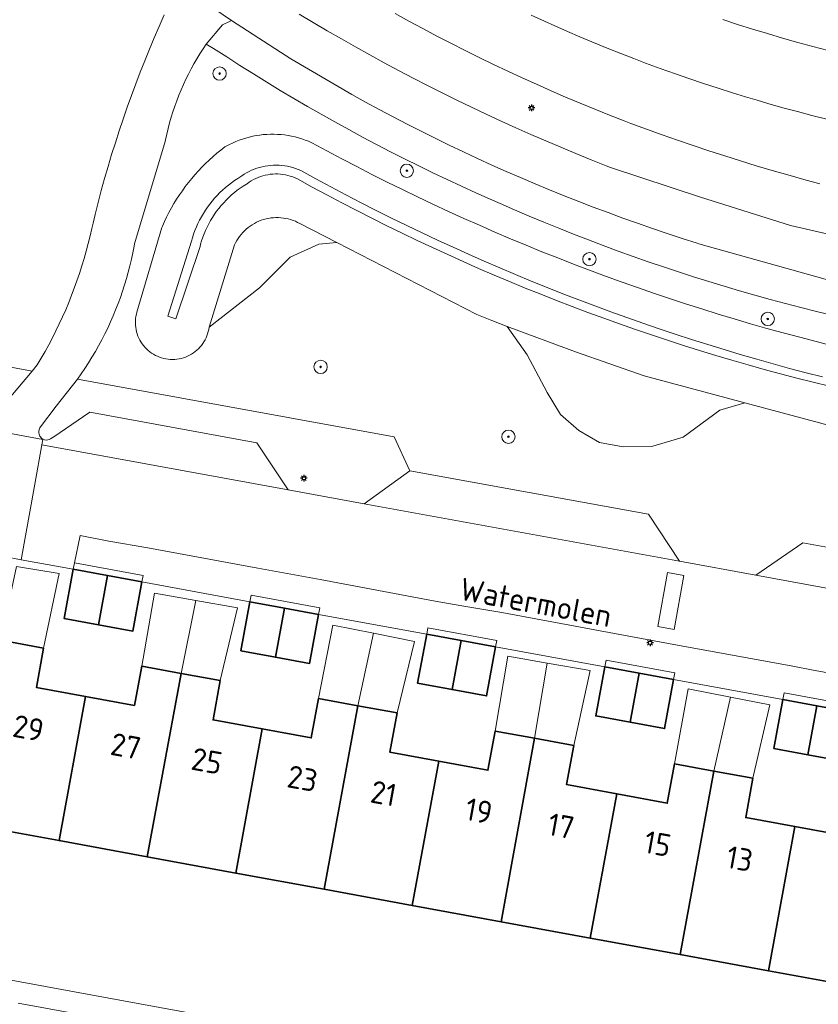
# Model space of a CAD drawing. Header units: metres. Extents: x 152610 to 160096, y 456114 to 462495.
# Tile 222 of 256: x 157280 to 157328, y 459787 to 459846. Entities that reach past the tile are written whole.
import ezdxf
from ezdxf.enums import TextEntityAlignment as Align

# ---------------------------------------------------------------- set-up
doc = ezdxf.new("R2010")
doc.units = ezdxf.units.M
doc.header["$LTSCALE"] = 0.5
doc.layers.get('0').update_dxf_attribs({"linetype": 'CONTINUOUS'})
for name, color, linetype, lineweight in [('B-PV-GR-BEPLANTING_CULTUUR_BOSPLANTSOEN-GV', 251, 'CONTINUOUS', 18), ('B-PV-GR-BOOM-S', 251, 'CONTINUOUS', 25), ('B-PV-GW-TALUD_KRUIN-G', 251, 'CONTINUOUS', 18), ('B-PV-IE-MEUBILAIR-S', 251, 'CONTINUOUS', 25), ('B-PV-OG-BEBOUWING-GV', 6, 'CONTINUOUS', 35), ('B-PV-OG-BEBOUWING-T18', 1, 'CONTINUOUS', 18), ('B-PV-OG-BEBOUWING_OVERBOUWING-GV', 251, 'CONTINUOUS', 18), ('B-PV-OG-TERREIN_BEGROEID-GV', 251, 'CONTINUOUS', 18), ('B-PV-OG-TOPOGRAFIE-T18', 1, 'CONTINUOUS', 18), ('B-PV-VH-GESLOTENVERHARDING_ASFALT-GV', 251, 'CONTINUOUS', 18), ('B-PV-VH-OPENVERHARDING_BETONSTRAATSTEEN-GV', 251, 'CONTINUOUS', 18), ('B-PV-VH-OPENVERHARDING_TEGEL-GV', 251, 'CONTINUOUS', 18)]:
    doc.layers.add(name, color=color, linetype=linetype, lineweight=lineweight)
doc.styles.add('NLCS-ISO', font='NLCS-ISO.ttf')
doc.styles.add('NLCS-ISO-M750-T18', font='NLCS-ISO.ttf', dxfattribs={"height": 1.35})

# ---------------------------------------------------------------- blocks, each defined once
blk = doc.blocks.new('SIE-MEUBILAIR_PAAL_LICHTMAST-SO')
for points in [[(-0.62, 0), (-1, 0)], [(-0.71, 0.71), (-0.44, 0.44)], [(0, 1), (0, 0.62)], [(0.44, 0.44), (0.71, 0.71)], [(1, 0), (0.62, 0)], [(-0.71, -0.71), (-0.44, -0.44)], [(0, -0.62), (0, -1)], [(0.44, -0.44), (0.71, -0.71)]]:
    blk.add_lwpolyline(points)
blk.add_circle((0, 0), 0.5)
blk = doc.blocks.new('SGR-BOOM_GBKN-SO')
at = {"linetype": 'ByBlock', "lineweight": 18}
h = blk.add_hatch(color=0, dxfattribs=at)
h.dxf.hatch_style = 1
edge = h.paths.add_edge_path()
edge.add_arc((0, 0), 0.25, 0, 360)
at = {"color": 0, "linetype": 'ByBlock', "lineweight": 18}
for radius in [2, 0.25]:
    blk.add_circle((0, 0), radius, dxfattribs=at)
at = {"color": 0, "linetype": 'ByBlock', "lineweight": 18, "style": 'NLCS-ISO'}
blk.add_attdef('SOORT', (2.5, 0), '', height=1.5, dxfattribs=at)

msp = doc.modelspace()

# ---------------------------------------------------------------- linework, layer by layer
at = {"layer": 'B-PV-GR-BEPLANTING_CULTUUR_BOSPLANTSOEN-GV', "flags": 128}
for points in [[(157329.337, 459826.239), (157328.347, 459826.488), (157327.359, 459826.745), (157326.373, 459827.009), (157325.389, 459827.281), (157324.407, 459827.561), (157323.428, 459827.848), (157322.451, 459828.144), (157321.476, 459828.446), (157320.504, 459828.757), (157319.534, 459829.075), (157318.566, 459829.4), (157317.602, 459829.734), (157316.639, 459830.074), (157315.68, 459830.423), (157314.723, 459830.778), (157313.769, 459831.142), (157312.818, 459831.513), (157311.87, 459831.891), (157310.925, 459832.276), (157309.983, 459832.669), (157309.044, 459833.07), (157308.108, 459833.477), (157307.176, 459833.893), (157306.246, 459834.315), (157305.321, 459834.745), (157304.398, 459835.181), (157303.479, 459835.626), (157302.563, 459836.077), (157301.651, 459836.535), (157300.743, 459837.001), (157299.838, 459837.473), (157298.937, 459837.953), (157298.04, 459838.44), (157297.844, 459838.525), (157297.645, 459838.602), (157297.443, 459838.672), (157297.238, 459838.734), (157297.032, 459838.788), (157296.823, 459838.835), (157296.613, 459838.874), (157296.402, 459838.905), (157296.189, 459838.928), (157295.976, 459838.943), (157295.763, 459838.95), (157295.549, 459838.949), (157295.336, 459838.941), (157295.123, 459838.924), (157294.911, 459838.899), (157294.699, 459838.866), (157294.49, 459838.826), (157294.282, 459838.777), (157294.075, 459838.721), (157293.872, 459838.657), (157293.67, 459838.585), (157293.472, 459838.506), (157293.276, 459838.42), (157293.084, 459838.326), (157292.896, 459838.226), (157292.819, 459838.182), (157292.576, 459837.995), (157292.337, 459837.802), (157292.104, 459837.602), (157291.875, 459837.396), (157291.653, 459837.185), (157291.435, 459836.968), (157291.224, 459836.745), (157291.018, 459836.517), (157290.819, 459836.284), (157290.626, 459836.045), (157290.438, 459835.802), (157290.258, 459835.553), (157290.084, 459835.301), (157289.916, 459835.043), (157289.755, 459834.782), (157289.601, 459834.516), (157289.454, 459834.246), (157289.315, 459833.973), (157289.182, 459833.696), (157289.056, 459833.415), (157289.025, 459833.342), (157287.531, 459828.259), (157287.497, 459828.13), (157287.471, 459827.999), (157287.453, 459827.867), (157287.443, 459827.735), (157287.44, 459827.601), (157287.446, 459827.468), (157287.46, 459827.336), (157287.481, 459827.204), (157287.511, 459827.074), (157287.548, 459826.946), (157287.593, 459826.821), (157287.645, 459826.698), (157287.705, 459826.579), (157287.771, 459826.464), (157287.845, 459826.352), (157287.925, 459826.246), (157288.011, 459826.144), (157288.103, 459826.048), (157288.201, 459825.957), (157288.304, 459825.873), (157288.412, 459825.795), (157288.524, 459825.723), (157288.641, 459825.658), (157288.761, 459825.601), (157288.884, 459825.55), (157289.01, 459825.508), (157289.139, 459825.472), (157289.269, 459825.445), (157289.401, 459825.425), (157289.534, 459825.414), (157289.667, 459825.41), (157289.8, 459825.415), (157289.933, 459825.427), (157290.065, 459825.447), (157290.195, 459825.475), (157290.323, 459825.512), (157290.449, 459825.555), (157290.572, 459825.606), (157290.692, 459825.665), (157290.808, 459825.73), (157290.92, 459825.802), (157291.027, 459825.881), (157291.13, 459825.966), (157291.227, 459826.057), (157291.319, 459826.154), (157291.404, 459826.256), (157291.483, 459826.363), (157291.556, 459826.475), (157291.622, 459826.591), (157291.681, 459826.71), (157291.732, 459826.833), (157291.776, 459826.959), (157291.813, 459827.087), (157291.842, 459827.218), (157291.862, 459827.346), (157293.396, 459832.303), (157293.455, 459832.425), (157293.528, 459832.556), (157293.608, 459832.683), (157293.694, 459832.806), (157293.786, 459832.924), (157293.885, 459833.036), (157293.99, 459833.144), (157294.1, 459833.245), (157294.216, 459833.341), (157294.336, 459833.43), (157294.461, 459833.513), (157294.59, 459833.589), (157294.723, 459833.658), (157294.86, 459833.72), (157295, 459833.775), (157295.142, 459833.821), (157295.287, 459833.861), (157295.433, 459833.892), (157295.582, 459833.916), (157295.731, 459833.931), (157295.88, 459833.939), (157296.03, 459833.939), (157296.18, 459833.931), (157296.329, 459833.914), (157296.477, 459833.89), (157296.624, 459833.858), (157296.768, 459833.818), (157296.91, 459833.771), (157297.05, 459833.716), (157297.186, 459833.653), (157297.319, 459833.584), (157299.552, 459832.433), (157307.947, 459828.106), (157308.863, 459827.75), (157309.781, 459827.398), (157313.887, 459825.875), (157318.02, 459824.426), (157324.056, 459822.812), (157329.674, 459821.31)], [(157329.152, 459823.801), (157328.168, 459824.043), (157327.187, 459824.293), (157326.208, 459824.55), (157325.231, 459824.815), (157324.256, 459825.088), (157323.283, 459825.369), (157322.312, 459825.657), (157321.344, 459825.953), (157320.378, 459826.256), (157319.414, 459826.567), (157318.453, 459826.886), (157317.495, 459827.213), (157316.539, 459827.547), (157315.586, 459827.888), (157314.635, 459828.237), (157313.688, 459828.593), (157312.743, 459828.957), (157311.801, 459829.329), (157310.862, 459829.707), (157309.926, 459830.094), (157308.993, 459830.487), (157308.063, 459830.888), (157307.137, 459831.296), (157306.213, 459831.712), (157305.293, 459832.135), (157304.377, 459832.565), (157303.464, 459833.002), (157302.554, 459833.447), (157301.648, 459833.899), (157300.745, 459834.358), (157299.846, 459834.824), (157298.951, 459835.297), (157298.06, 459835.777), (157297.172, 459836.264), (157297.034, 459836.328), (157296.892, 459836.384), (157296.748, 459836.433), (157296.601, 459836.474), (157296.453, 459836.507), (157296.302, 459836.533), (157296.151, 459836.55), (157295.999, 459836.56), (157295.847, 459836.562), (157295.695, 459836.555), (157295.543, 459836.541), (157295.392, 459836.519), (157295.243, 459836.489), (157295.096, 459836.451), (157294.95, 459836.405), (157294.808, 459836.352), (157294.668, 459836.291), (157294.532, 459836.223), (157294.399, 459836.148), (157294.271, 459836.067), (157294.146, 459835.978), (157294.111, 459835.951), (157293.923, 459835.833), (157293.739, 459835.709), (157293.56, 459835.578), (157293.386, 459835.441), (157293.217, 459835.297), (157293.053, 459835.148), (157292.895, 459834.992), (157292.742, 459834.831), (157292.595, 459834.665), (157292.455, 459834.494), (157292.32, 459834.317), (157292.192, 459834.136), (157292.071, 459833.95), (157291.957, 459833.76), (157291.849, 459833.566), (157291.748, 459833.369), (157291.655, 459833.167), (157291.569, 459832.963), (157291.49, 459832.756), (157291.419, 459832.545), (157291.356, 459832.333), (157291.323, 459832.211), (157289.86, 459827.86), (157289.38, 459828.01), (157290.802, 459832.515), (157290.865, 459832.731), (157290.937, 459832.948), (157291.016, 459833.162), (157291.103, 459833.374), (157291.198, 459833.582), (157291.299, 459833.787), (157291.407, 459833.988), (157291.523, 459834.185), (157291.645, 459834.379), (157291.774, 459834.567), (157291.91, 459834.752), (157292.052, 459834.931), (157292.2, 459835.105), (157292.354, 459835.274), (157292.514, 459835.438), (157292.68, 459835.595), (157292.85, 459835.747), (157293.027, 459835.893), (157293.208, 459836.032), (157293.394, 459836.166), (157293.584, 459836.292), (157293.779, 459836.412), (157293.831, 459836.449), (157293.973, 459836.542), (157294.118, 459836.629), (157294.268, 459836.709), (157294.421, 459836.781), (157294.578, 459836.846), (157294.737, 459836.904), (157294.899, 459836.954), (157295.063, 459836.997), (157295.229, 459837.031), (157295.396, 459837.058), (157295.565, 459837.077), (157295.734, 459837.088), (157295.903, 459837.091), (157296.073, 459837.086), (157296.242, 459837.073), (157296.41, 459837.052), (157296.577, 459837.023), (157296.742, 459836.986), (157296.906, 459836.941), (157297.067, 459836.889), (157297.225, 459836.829), (157297.381, 459836.762), (157298.279, 459836.269), (157299.181, 459835.784), (157300.087, 459835.305), (157300.997, 459834.834), (157301.91, 459834.369), (157302.827, 459833.912), (157303.747, 459833.462), (157304.671, 459833.019), (157305.598, 459832.584), (157306.529, 459832.155), (157307.463, 459831.734), (157308.4, 459831.321), (157309.34, 459830.914), (157310.284, 459830.515), (157311.23, 459830.123), (157312.18, 459829.739), (157313.133, 459829.362), (157314.088, 459828.993), (157315.047, 459828.631), (157316.008, 459828.277), (157316.972, 459827.93), (157317.938, 459827.59), (157318.908, 459827.258), (157319.88, 459826.934), (157320.854, 459826.617), (157321.83, 459826.308), (157322.81, 459826.007), (157323.791, 459825.713), (157324.775, 459825.427), (157325.761, 459825.149), (157326.749, 459824.878), (157327.739, 459824.615), (157328.731, 459824.36)], [(157328.731, 459824.36), (157327.739, 459824.615), (157326.749, 459824.878), (157325.761, 459825.149), (157324.775, 459825.427), (157323.791, 459825.713), (157322.81, 459826.007), (157321.83, 459826.308), (157320.854, 459826.617), (157319.88, 459826.934), (157318.908, 459827.258), (157317.938, 459827.59), (157316.972, 459827.93), (157316.008, 459828.277), (157315.047, 459828.631), (157314.088, 459828.993), (157313.133, 459829.362), (157312.18, 459829.739), (157311.23, 459830.123), (157310.284, 459830.515), (157309.34, 459830.914), (157308.4, 459831.321), (157307.463, 459831.734), (157306.529, 459832.155), (157305.598, 459832.584), (157304.671, 459833.019), (157303.747, 459833.462), (157302.827, 459833.912), (157301.91, 459834.369), (157300.997, 459834.834), (157300.087, 459835.305), (157299.181, 459835.784), (157298.279, 459836.269), (157297.381, 459836.762), (157297.225, 459836.829), (157297.067, 459836.889), (157296.906, 459836.941), (157296.742, 459836.986), (157296.577, 459837.023), (157296.41, 459837.052), (157296.242, 459837.073), (157296.073, 459837.086), (157295.903, 459837.091), (157295.734, 459837.088), (157295.565, 459837.077), (157295.396, 459837.058), (157295.229, 459837.031), (157295.063, 459836.997), (157294.899, 459836.954), (157294.737, 459836.904), (157294.578, 459836.846), (157294.421, 459836.781), (157294.268, 459836.709), (157294.118, 459836.629), (157293.973, 459836.542), (157293.831, 459836.449), (157293.779, 459836.412), (157293.584, 459836.292), (157293.394, 459836.166), (157293.208, 459836.032), (157293.027, 459835.893), (157292.85, 459835.747), (157292.68, 459835.595), (157292.514, 459835.438), (157292.354, 459835.274), (157292.2, 459835.105), (157292.052, 459834.931), (157291.91, 459834.752), (157291.774, 459834.567), (157291.645, 459834.379), (157291.523, 459834.185), (157291.407, 459833.988), (157291.299, 459833.787), (157291.198, 459833.582), (157291.103, 459833.374), (157291.016, 459833.162), (157290.937, 459832.948), (157290.865, 459832.731), (157290.802, 459832.515), (157289.38, 459828.01), (157289.86, 459827.86), (157291.323, 459832.211), (157291.356, 459832.333), (157291.419, 459832.545), (157291.49, 459832.756), (157291.569, 459832.963), (157291.655, 459833.167), (157291.748, 459833.369), (157291.849, 459833.566), (157291.957, 459833.76), (157292.071, 459833.95), (157292.192, 459834.136), (157292.32, 459834.317), (157292.455, 459834.494), (157292.595, 459834.665), (157292.742, 459834.831), (157292.895, 459834.992), (157293.053, 459835.148), (157293.217, 459835.297), (157293.386, 459835.441), (157293.56, 459835.578), (157293.739, 459835.709), (157293.923, 459835.833), (157294.111, 459835.951), (157294.146, 459835.978), (157294.271, 459836.067), (157294.399, 459836.148), (157294.532, 459836.223), (157294.668, 459836.291), (157294.808, 459836.352), (157294.95, 459836.405), (157295.096, 459836.451), (157295.243, 459836.489), (157295.392, 459836.519), (157295.543, 459836.541), (157295.695, 459836.555), (157295.847, 459836.562), (157295.999, 459836.56), (157296.151, 459836.55), (157296.302, 459836.533), (157296.453, 459836.507), (157296.601, 459836.474), (157296.748, 459836.433), (157296.892, 459836.384), (157297.034, 459836.328), (157297.172, 459836.264), (157298.06, 459835.777), (157298.951, 459835.297), (157299.846, 459834.824), (157300.745, 459834.358), (157301.648, 459833.899), (157302.554, 459833.447), (157303.464, 459833.002), (157304.377, 459832.565), (157305.293, 459832.135), (157306.213, 459831.712), (157307.137, 459831.296), (157308.063, 459830.888), (157308.993, 459830.487), (157309.926, 459830.094), (157310.862, 459829.707), (157311.801, 459829.329), (157312.743, 459828.957), (157313.688, 459828.593), (157314.635, 459828.237), (157315.586, 459827.888), (157316.539, 459827.547), (157317.495, 459827.213), (157318.453, 459826.886), (157319.414, 459826.567), (157320.378, 459826.256), (157321.344, 459825.953), (157322.312, 459825.657), (157323.283, 459825.369), (157324.256, 459825.088), (157325.231, 459824.815), (157326.208, 459824.55), (157327.187, 459824.293), (157328.168, 459824.043), (157329.152, 459823.801)]]:
    msp.add_lwpolyline(points, dxfattribs=at)
for points in [[(157296.18, 459833.931), (157296.03, 459833.939), (157295.88, 459833.939), (157295.731, 459833.931), (157295.582, 459833.916), (157295.433, 459833.892), (157295.287, 459833.861), (157295.142, 459833.821), (157295, 459833.775), (157294.86, 459833.72), (157294.723, 459833.658), (157294.59, 459833.589), (157294.461, 459833.513), (157294.336, 459833.43), (157294.216, 459833.341), (157294.1, 459833.245), (157293.99, 459833.144), (157293.885, 459833.036), (157293.786, 459832.924), (157293.694, 459832.806), (157293.608, 459832.683), (157293.528, 459832.556), (157293.455, 459832.425), (157293.396, 459832.303), (157291.862, 459827.346), (157294.893, 459829.724), (157296.735, 459831.569), (157298.469, 459832.343), (157299.552, 459832.433), (157297.319, 459833.584), (157297.186, 459833.653), (157297.05, 459833.716), (157296.91, 459833.771), (157296.768, 459833.818), (157296.624, 459833.858), (157296.477, 459833.89), (157296.329, 459833.914)], [(157313.887, 459825.875), (157309.781, 459827.398), (157310.987, 459825.685), (157312.182, 459823.425), (157312.979, 459822.106), (157314.091, 459821.133), (157315.327, 459820.426), (157316.747, 459820.152), (157318.54, 459820.202), (157320.364, 459820.741), (157322.555, 459822.363), (157324.056, 459822.812), (157318.02, 459824.426)]]:
    msp.add_lwpolyline(points, close=True, dxfattribs=at)
at = {"layer": 'B-PV-GW-TALUD_KRUIN-G', "flags": 128}
msp.add_lwpolyline([(157329.152, 459823.801), (157328.168, 459824.043), (157327.187, 459824.293), (157326.208, 459824.55), (157325.231, 459824.815), (157324.256, 459825.088), (157323.283, 459825.369), (157322.312, 459825.657), (157321.344, 459825.953), (157320.378, 459826.256), (157319.414, 459826.567), (157318.453, 459826.886), (157317.495, 459827.213), (157316.539, 459827.547), (157315.586, 459827.888), (157314.635, 459828.237), (157313.688, 459828.593), (157312.743, 459828.957), (157311.801, 459829.329), (157310.862, 459829.707), (157309.926, 459830.094), (157308.993, 459830.487), (157308.063, 459830.888), (157307.137, 459831.296), (157306.213, 459831.712), (157305.293, 459832.135), (157304.377, 459832.565), (157303.464, 459833.002), (157302.554, 459833.447), (157301.648, 459833.899), (157300.745, 459834.358), (157299.846, 459834.824), (157298.951, 459835.297), (157298.06, 459835.777), (157297.172, 459836.264), (157297.034, 459836.328), (157296.892, 459836.384), (157296.748, 459836.433), (157296.601, 459836.474), (157296.453, 459836.507), (157296.302, 459836.533), (157296.151, 459836.55), (157295.999, 459836.56), (157295.847, 459836.562), (157295.695, 459836.555), (157295.543, 459836.541), (157295.392, 459836.519), (157295.243, 459836.489), (157295.096, 459836.451), (157294.95, 459836.405), (157294.808, 459836.352), (157294.668, 459836.291), (157294.532, 459836.223), (157294.399, 459836.148), (157294.271, 459836.067), (157294.146, 459835.978), (157294.111, 459835.951), (157293.923, 459835.833), (157293.739, 459835.709), (157293.56, 459835.578), (157293.386, 459835.441), (157293.217, 459835.297), (157293.053, 459835.148), (157292.895, 459834.992), (157292.742, 459834.831), (157292.595, 459834.665), (157292.455, 459834.494), (157292.32, 459834.317), (157292.192, 459834.136), (157292.071, 459833.95), (157291.957, 459833.76), (157291.849, 459833.566), (157291.748, 459833.369), (157291.655, 459833.167), (157291.569, 459832.963), (157291.49, 459832.756), (157291.419, 459832.545), (157291.356, 459832.333), (157291.323, 459832.211), (157289.86, 459827.86), (157289.38, 459828.01), (157290.802, 459832.515), (157290.865, 459832.731), (157290.937, 459832.948), (157291.016, 459833.162), (157291.103, 459833.374), (157291.198, 459833.582), (157291.299, 459833.787), (157291.407, 459833.988), (157291.523, 459834.185), (157291.645, 459834.379), (157291.774, 459834.567), (157291.91, 459834.752), (157292.052, 459834.931), (157292.2, 459835.105), (157292.354, 459835.274), (157292.514, 459835.438), (157292.68, 459835.595), (157292.85, 459835.747), (157293.027, 459835.893), (157293.208, 459836.032), (157293.394, 459836.166), (157293.584, 459836.292), (157293.779, 459836.412), (157293.831, 459836.449), (157293.973, 459836.542), (157294.118, 459836.629), (157294.268, 459836.709), (157294.421, 459836.781), (157294.578, 459836.846), (157294.737, 459836.904), (157294.899, 459836.954), (157295.063, 459836.997), (157295.229, 459837.031), (157295.396, 459837.058), (157295.565, 459837.077), (157295.734, 459837.088), (157295.903, 459837.091), (157296.073, 459837.086), (157296.242, 459837.073), (157296.41, 459837.052), (157296.577, 459837.023), (157296.742, 459836.986), (157296.906, 459836.941), (157297.067, 459836.889), (157297.225, 459836.829), (157297.381, 459836.762), (157298.279, 459836.269), (157299.181, 459835.784), (157300.087, 459835.305), (157300.997, 459834.834), (157301.91, 459834.369), (157302.827, 459833.912), (157303.747, 459833.462), (157304.671, 459833.019), (157305.598, 459832.584), (157306.529, 459832.155), (157307.463, 459831.734), (157308.4, 459831.321), (157309.34, 459830.914), (157310.284, 459830.515), (157311.23, 459830.123), (157312.18, 459829.739), (157313.133, 459829.362), (157314.088, 459828.993), (157315.047, 459828.631), (157316.008, 459828.277), (157316.972, 459827.93), (157317.938, 459827.59), (157318.908, 459827.258), (157319.88, 459826.934), (157320.854, 459826.617), (157321.83, 459826.308), (157322.81, 459826.007), (157323.791, 459825.713), (157324.775, 459825.427), (157325.761, 459825.149), (157326.749, 459824.878), (157327.739, 459824.615), (157328.731, 459824.36)], dxfattribs=at)
at = {"layer": 'B-PV-OG-BEBOUWING-GV', "flags": 128}
for points in [[(157285.765, 459812.42), (157283.7, 459812.799), (157283.16, 459809.84), (157285.224, 459809.465)], [(157287.83, 459812.04), (157285.765, 459812.42), (157285.224, 459809.465), (157287.29, 459809.09)], [(157296.388, 459810.469), (157294.32, 459810.85), (157293.78, 459807.9), (157295.848, 459807.518)], [(157298.45, 459810.091), (157296.388, 459810.469), (157295.848, 459807.518), (157297.9, 459807.14)], [(157307.009, 459808.521), (157304.95, 459808.899), (157304.4, 459805.95), (157306.465, 459805.571)], [(157281.92, 459808.06), (157279.35, 459808.54), (157277.32, 459797.51), (157282.847, 459796.495), (157284.435, 459805.16), (157281.49, 459805.7)], [(157309.08, 459808.14), (157307.009, 459808.521), (157306.465, 459805.571), (157308.54, 459805.19)], [(157290.18, 459806.545), (157287.82, 459806.98), (157287.38, 459804.62), (157284.435, 459805.16), (157282.847, 459796.495), (157288.149, 459795.522)], [(157317.716, 459806.555), (157315.639, 459806.936), (157315.1, 459803.99), (157317.172, 459803.61)], [(157292.54, 459806.11), (157290.18, 459806.545), (157288.149, 459795.522), (157293.474, 459794.545), (157295.06, 459803.21), (157292.11, 459803.75)], [(157319.779, 459806.176), (157317.716, 459806.555), (157317.172, 459803.61), (157319.24, 459803.23)], [(157300.799, 459804.6), (157298.44, 459805.03), (157298.01, 459802.67), (157295.06, 459803.21), (157293.474, 459794.545), (157298.79, 459793.569)], [(157303.16, 459804.17), (157300.799, 459804.6), (157298.79, 459793.569), (157304.07, 459792.599), (157305.67, 459801.265), (157302.72, 459801.81)], [(157328.397, 459804.598), (157326.35, 459804.97), (157325.81, 459802.02), (157327.857, 459801.648)], [(157330.48, 459804.22), (157328.397, 459804.598), (157327.857, 459801.648), (157329.94, 459801.27)], [(157311.415, 459802.65), (157309.05, 459803.08), (157308.62, 459800.72), (157305.67, 459801.265), (157304.07, 459792.599), (157309.41, 459791.619)], [(157313.78, 459802.22), (157311.415, 459802.65), (157309.41, 459791.619), (157314.772, 459790.635), (157316.375, 459799.3), (157313.35, 459799.86)], [(157322.189, 459800.67), (157319.83, 459801.1), (157319.4, 459798.74), (157316.375, 459799.3), (157314.772, 459790.635), (157320.181, 459789.642)], [(157324.55, 459800.24), (157322.189, 459800.67), (157320.181, 459789.642), (157325.483, 459788.668), (157327.069, 459797.34), (157324.12, 459797.88)], [(157332.81, 459798.725), (157330.45, 459799.16), (157330.02, 459796.8), (157327.069, 459797.34), (157325.483, 459788.668), (157330.778, 459787.696)]]:
    msp.add_lwpolyline(points, close=True, dxfattribs=at)
at = {"layer": 'B-PV-OG-BEBOUWING_OVERBOUWING-GV', "flags": 128}
for points in [[(157282.851, 459812.541), (157280.288, 459812.976), (157279.35, 459808.54), (157281.92, 459808.06)], [(157290.18, 459806.545), (157291.06, 459810.926), (157288.591, 459811.365), (157287.82, 459806.98)], [(157293.581, 459810.477), (157291.06, 459810.926), (157290.18, 459806.545), (157292.54, 459806.11)], [(157300.799, 459804.6), (157301.747, 459808.959), (157299.294, 459809.447), (157298.44, 459805.03)], [(157304.214, 459808.468), (157301.747, 459808.959), (157300.799, 459804.6), (157303.16, 459804.17)], [(157311.415, 459802.65), (157312.19, 459807.16), (157309.811, 459807.576), (157309.05, 459803.08)], [(157314.77, 459806.709), (157312.19, 459807.16), (157311.415, 459802.65), (157313.78, 459802.22)], [(157322.189, 459800.67), (157323.199, 459805.122), (157320.658, 459805.613), (157319.83, 459801.1)], [(157325.573, 459804.664), (157323.199, 459805.122), (157322.189, 459800.67), (157324.55, 459800.24)]]:
    msp.add_lwpolyline(points, close=True, dxfattribs=at)
at = {"layer": 'B-PV-OG-TERREIN_BEGROEID-GV', "flags": 128}
for points in [[(157278.96, 459825.13), (157281.23, 459824.716), (157281.541, 459825.083), (157281.779, 459825.485), (157282.01, 459825.891), (157282.234, 459826.301), (157282.451, 459826.715), (157282.661, 459827.132), (157282.863, 459827.553), (157283.059, 459827.977), (157283.247, 459828.405), (157283.428, 459828.836), (157283.601, 459829.27), (157283.767, 459829.706), (157283.926, 459830.146), (157284.077, 459830.588), (157284.22, 459831.033), (157284.356, 459831.48), (157284.484, 459831.929), (157284.604, 459832.38), (157284.716, 459832.834), (157284.821, 459833.289), (157284.89, 459833.61), (157285.015, 459834.122), (157285.198, 459834.847), (157285.39, 459835.57), (157285.589, 459836.291), (157285.796, 459837.009), (157286.01, 459837.725), (157286.232, 459838.439), (157286.462, 459839.151), (157286.699, 459839.86), (157286.944, 459840.567), (157287.197, 459841.27), (157287.457, 459841.972), (157287.724, 459842.67), (157287.999, 459843.365), (157288.282, 459844.058), (157288.571, 459844.747), (157288.869, 459845.433), (157289.173, 459846.116)], [(157297.28, 459846.17), (157298.122, 459845.665), (157298.967, 459845.168), (157299.817, 459844.677), (157300.67, 459844.193), (157301.528, 459843.716), (157302.389, 459843.246), (157303.254, 459842.783), (157304.123, 459842.327), (157304.996, 459841.879), (157305.872, 459841.437), (157306.752, 459841.003), (157307.635, 459840.575), (157308.522, 459840.155), (157309.412, 459839.742), (157310.306, 459839.337), (157311.202, 459838.939), (157312.102, 459838.548), (157313.005, 459838.164), (157313.912, 459837.788), (157314.821, 459837.419), (157315.733, 459837.058), (157315.99, 459836.958), (157321.388, 459835.17), (157326.813, 459833.467), (157342.029, 459829.975)], [(157328.567, 459835.976), (157327.609, 459836.235), (157326.652, 459836.502), (157325.698, 459836.777), (157324.747, 459837.059), (157323.797, 459837.349), (157322.85, 459837.646), (157321.905, 459837.951), (157320.963, 459838.264), (157320.023, 459838.585), (157319.086, 459838.913), (157318.152, 459839.248), (157317.22, 459839.591), (157316.817, 459839.747), (157315.931, 459840.096), (157315.049, 459840.452), (157314.17, 459840.815), (157313.293, 459841.186), (157312.42, 459841.565), (157311.55, 459841.95), (157310.684, 459842.343), (157309.82, 459842.743), (157308.96, 459843.15), (157308.104, 459843.565), (157307.251, 459843.987), (157306.402, 459844.416), (157305.556, 459844.852), (157304.714, 459845.295), (157303.876, 459845.745), (157303.041, 459846.203)], [(157322.732, 459845.837), (157323.629, 459845.548), (157324.529, 459845.267), (157325.431, 459844.994), (157326.335, 459844.728), (157327.242, 459844.47), (157328.15, 459844.219), (157329.061, 459843.976)], [(157329.291, 459828.078), (157328.36, 459828.303), (157327.431, 459828.536), (157326.504, 459828.776), (157325.579, 459829.024), (157324.656, 459829.28), (157323.735, 459829.543), (157322.817, 459829.815), (157321.9, 459830.094), (157320.986, 459830.38), (157320.075, 459830.674), (157319.166, 459830.976), (157318.26, 459831.286), (157317.356, 459831.602), (157316.455, 459831.927), (157315.556, 459832.259), (157314.661, 459832.598), (157313.768, 459832.945), (157312.878, 459833.3), (157311.992, 459833.661), (157311.108, 459834.031), (157310.227, 459834.407), (157309.35, 459834.791), (157308.765, 459835.046), (157307.899, 459835.432), (157307.036, 459835.825), (157306.176, 459836.225), (157305.32, 459836.633), (157304.467, 459837.048), (157303.618, 459837.47), (157302.772, 459837.898), (157301.93, 459838.335), (157301.091, 459838.778), (157300.257, 459839.228), (157299.426, 459839.685), (157298.599, 459840.15), (157297.776, 459840.621), (157296.957, 459841.099), (157296.142, 459841.584), (157295.332, 459842.076), (157294.525, 459842.575), (157293.723, 459843.081), (157292.925, 459843.593), (157292.131, 459844.112), (157291.7, 459844.368), (157291.503, 459844.078), (157291.314, 459843.784), (157291.131, 459843.486), (157290.954, 459843.184), (157290.785, 459842.878), (157290.623, 459842.568), (157290.468, 459842.254), (157290.32, 459841.937), (157290.179, 459841.616), (157290.046, 459841.293), (157289.92, 459840.966), (157289.802, 459840.637), (157289.691, 459840.305), (157289.588, 459839.97), (157289.493, 459839.634), (157289.405, 459839.295), (157289.325, 459838.954), (157289.253, 459838.612), (157289.233, 459838.509), (157287.385, 459832.366), (157287.358, 459832.213), (157287.282, 459831.822), (157287.198, 459831.433), (157287.106, 459831.046), (157287.007, 459830.66), (157286.9, 459830.277), (157286.785, 459829.896), (157286.663, 459829.517), (157286.533, 459829.141), (157286.395, 459828.767), (157286.25, 459828.396), (157286.098, 459828.028), (157285.938, 459827.664), (157285.771, 459827.302), (157285.597, 459826.945), (157285.415, 459826.59), (157285.227, 459826.24), (157285.031, 459825.893), (157284.828, 459825.55), (157284.619, 459825.212), (157284.403, 459824.877), (157284.18, 459824.547), (157283.951, 459824.222), (157302.99, 459820.76), (157303.92, 459818.72), (157318.28, 459816.11), (157320.14, 459813.28), (157324.72, 459812.44), (157327.54, 459814.4), (157341.87, 459811.78)], [(157329.674, 459821.31), (157324.056, 459822.812), (157322.555, 459822.363), (157320.364, 459820.741), (157318.54, 459820.202), (157316.747, 459820.152), (157315.327, 459820.426), (157314.091, 459821.133), (157312.979, 459822.106), (157312.182, 459823.425), (157310.987, 459825.685), (157309.781, 459827.398), (157308.863, 459827.75), (157307.947, 459828.106), (157299.552, 459832.433), (157298.469, 459832.343), (157296.735, 459831.569), (157294.893, 459829.724), (157291.862, 459827.346), (157291.842, 459827.218), (157291.813, 459827.087), (157291.776, 459826.959), (157291.732, 459826.833), (157291.681, 459826.71), (157291.622, 459826.591), (157291.556, 459826.475), (157291.483, 459826.363), (157291.404, 459826.256), (157291.319, 459826.154), (157291.227, 459826.057), (157291.13, 459825.966), (157291.027, 459825.881), (157290.92, 459825.802), (157290.808, 459825.73), (157290.692, 459825.665), (157290.572, 459825.606), (157290.449, 459825.555), (157290.323, 459825.512), (157290.195, 459825.475), (157290.065, 459825.447), (157289.933, 459825.427), (157289.8, 459825.415), (157289.667, 459825.41), (157289.534, 459825.414), (157289.401, 459825.425), (157289.269, 459825.445), (157289.139, 459825.472), (157289.01, 459825.508), (157288.884, 459825.55), (157288.761, 459825.601), (157288.641, 459825.658), (157288.524, 459825.723), (157288.412, 459825.795), (157288.304, 459825.873), (157288.201, 459825.957), (157288.103, 459826.048), (157288.011, 459826.144), (157287.925, 459826.246), (157287.845, 459826.352), (157287.771, 459826.464), (157287.705, 459826.579), (157287.645, 459826.698), (157287.593, 459826.821), (157287.548, 459826.946), (157287.511, 459827.074), (157287.481, 459827.204), (157287.46, 459827.336), (157287.446, 459827.468), (157287.44, 459827.601), (157287.443, 459827.735), (157287.453, 459827.867), (157287.471, 459827.999), (157287.497, 459828.13), (157287.531, 459828.259), (157289.025, 459833.342), (157289.056, 459833.415), (157289.182, 459833.696), (157289.315, 459833.973), (157289.454, 459834.246), (157289.601, 459834.516), (157289.755, 459834.782), (157289.916, 459835.043), (157290.084, 459835.301), (157290.258, 459835.553), (157290.438, 459835.802), (157290.626, 459836.045), (157290.819, 459836.284), (157291.018, 459836.517), (157291.224, 459836.745), (157291.435, 459836.968), (157291.653, 459837.185), (157291.875, 459837.396), (157292.104, 459837.602), (157292.337, 459837.802), (157292.576, 459837.995), (157292.819, 459838.182), (157292.896, 459838.226), (157293.084, 459838.326), (157293.276, 459838.42), (157293.472, 459838.506), (157293.67, 459838.585), (157293.872, 459838.657), (157294.075, 459838.721), (157294.282, 459838.777), (157294.49, 459838.826), (157294.699, 459838.866), (157294.911, 459838.899), (157295.123, 459838.924), (157295.336, 459838.941), (157295.549, 459838.949), (157295.763, 459838.95), (157295.976, 459838.943), (157296.189, 459838.928), (157296.402, 459838.905), (157296.613, 459838.874), (157296.823, 459838.835), (157297.032, 459838.788), (157297.238, 459838.734), (157297.443, 459838.672), (157297.645, 459838.602), (157297.844, 459838.525), (157298.04, 459838.44), (157298.937, 459837.953), (157299.838, 459837.473), (157300.743, 459837.001), (157301.651, 459836.535), (157302.563, 459836.077), (157303.479, 459835.626), (157304.398, 459835.181), (157305.321, 459834.745), (157306.246, 459834.315), (157307.176, 459833.893), (157308.108, 459833.477), (157309.044, 459833.07), (157309.983, 459832.669), (157310.925, 459832.276), (157311.87, 459831.891), (157312.818, 459831.513), (157313.769, 459831.142), (157314.723, 459830.778), (157315.68, 459830.423), (157316.639, 459830.074), (157317.602, 459829.734), (157318.566, 459829.4), (157319.534, 459829.075), (157320.504, 459828.757), (157321.476, 459828.446), (157322.451, 459828.144), (157323.428, 459827.848), (157324.407, 459827.561), (157325.389, 459827.281), (157326.373, 459827.009), (157327.359, 459826.745), (157328.347, 459826.488), (157329.337, 459826.239)]]:
    msp.add_lwpolyline(points, dxfattribs=at)
at = {"layer": 'B-PV-VH-GESLOTENVERHARDING_ASFALT-GV', "flags": 128}
for points in [[(157289.173, 459846.116), (157288.869, 459845.433), (157288.571, 459844.747), (157288.282, 459844.058), (157287.999, 459843.365), (157287.724, 459842.67), (157287.457, 459841.972), (157287.197, 459841.27), (157286.944, 459840.567), (157286.699, 459839.86), (157286.462, 459839.151), (157286.232, 459838.439), (157286.01, 459837.725), (157285.796, 459837.009), (157285.589, 459836.291), (157285.39, 459835.57), (157285.198, 459834.847), (157285.015, 459834.122), (157284.89, 459833.61), (157284.821, 459833.289), (157284.716, 459832.834), (157284.604, 459832.38), (157284.484, 459831.929), (157284.356, 459831.48), (157284.22, 459831.033), (157284.077, 459830.588), (157283.926, 459830.146), (157283.767, 459829.706), (157283.601, 459829.27), (157283.428, 459828.836), (157283.247, 459828.405), (157283.059, 459827.977), (157282.863, 459827.553), (157282.661, 459827.132), (157282.451, 459826.715), (157282.234, 459826.301), (157282.01, 459825.891), (157281.779, 459825.485), (157281.541, 459825.083), (157281.23, 459824.716), (157278.3, 459821.27), (157281.88, 459820.61), (157281.866, 459820.619), (157281.814, 459820.659), (157281.767, 459820.704), (157281.726, 459820.755), (157281.692, 459820.81), (157281.665, 459820.87), (157281.645, 459820.932), (157281.633, 459820.996), (157281.629, 459821.061), (157281.633, 459821.126), (157281.645, 459821.19), (157281.665, 459821.252), (157281.692, 459821.312), (157281.726, 459821.367), (157282.685, 459822.607), (157283.951, 459824.222), (157284.18, 459824.547), (157284.403, 459824.877), (157284.619, 459825.212), (157284.828, 459825.55), (157285.031, 459825.893), (157285.227, 459826.24), (157285.415, 459826.59), (157285.597, 459826.945), (157285.771, 459827.302), (157285.938, 459827.664), (157286.098, 459828.028), (157286.25, 459828.396), (157286.395, 459828.767), (157286.533, 459829.141), (157286.663, 459829.517), (157286.785, 459829.896), (157286.9, 459830.277), (157287.007, 459830.66), (157287.106, 459831.046), (157287.198, 459831.433), (157287.282, 459831.822), (157287.358, 459832.213), (157287.385, 459832.366), (157289.233, 459838.509), (157289.253, 459838.612), (157289.325, 459838.954), (157289.405, 459839.295), (157289.493, 459839.634), (157289.588, 459839.97), (157289.691, 459840.305), (157289.802, 459840.637), (157289.92, 459840.966), (157290.046, 459841.293), (157290.179, 459841.616), (157290.32, 459841.937), (157290.468, 459842.254), (157290.623, 459842.568), (157290.785, 459842.878), (157290.954, 459843.184), (157291.131, 459843.486), (157291.314, 459843.784), (157291.503, 459844.078), (157291.7, 459844.368), (157292.67, 459845.52), (157293.09, 459845.73), (157293.217, 459845.78), (157289.758, 459848.15)], [(157289.758, 459848.15), (157293.217, 459845.78), (157296.784, 459843.488), (157300.437, 459841.334), (157301.263, 459840.879), (157302.093, 459840.43), (157302.926, 459839.989), (157303.763, 459839.555), (157304.604, 459839.128), (157305.449, 459838.708), (157306.297, 459838.295), (157307.148, 459837.89), (157308.003, 459837.491), (157308.861, 459837.1), (157309.723, 459836.717), (157310.587, 459836.34), (157311.455, 459835.971), (157312.326, 459835.609), (157313.2, 459835.255), (157314.077, 459834.908), (157314.957, 459834.569), (157315.84, 459834.237), (157316.725, 459833.913), (157317.614, 459833.596), (157318.505, 459833.286), (157319.398, 459832.984), (157320.294, 459832.69), (157321.193, 459832.404), (157321.3, 459832.37), (157330.26, 459829.86)], [(157342.029, 459829.975), (157326.813, 459833.467), (157321.388, 459835.17), (157315.99, 459836.958), (157315.733, 459837.058), (157314.821, 459837.419), (157313.912, 459837.788), (157313.005, 459838.164), (157312.102, 459838.548), (157311.202, 459838.939), (157310.306, 459839.337), (157309.412, 459839.742), (157308.522, 459840.155), (157307.635, 459840.575), (157306.752, 459841.003), (157305.872, 459841.437), (157304.996, 459841.879), (157304.123, 459842.327), (157303.254, 459842.783), (157302.389, 459843.246), (157301.528, 459843.716), (157300.67, 459844.193), (157299.817, 459844.677), (157298.967, 459845.168), (157298.122, 459845.665), (157297.28, 459846.17)], [(157303.041, 459846.203), (157303.876, 459845.745), (157304.714, 459845.295), (157305.556, 459844.852), (157306.402, 459844.416), (157307.251, 459843.987), (157308.104, 459843.565), (157308.96, 459843.15), (157309.82, 459842.743), (157310.684, 459842.343), (157311.55, 459841.95), (157312.42, 459841.565), (157313.293, 459841.186), (157314.17, 459840.815), (157315.049, 459840.452), (157315.931, 459840.096), (157316.817, 459839.747), (157317.22, 459839.591), (157318.152, 459839.248), (157319.086, 459838.913), (157320.023, 459838.585), (157320.963, 459838.264), (157321.905, 459837.951), (157322.85, 459837.646), (157323.797, 459837.349), (157324.747, 459837.059), (157325.698, 459836.777), (157326.652, 459836.502), (157327.609, 459836.235), (157328.567, 459835.976)], [(157303.041, 459846.203), (157303.876, 459845.745), (157304.714, 459845.295), (157305.556, 459844.852), (157306.402, 459844.416), (157307.251, 459843.987), (157308.104, 459843.565), (157308.96, 459843.15), (157309.82, 459842.743), (157310.684, 459842.343), (157311.55, 459841.95), (157312.42, 459841.565), (157313.293, 459841.186), (157314.17, 459840.815), (157315.049, 459840.452), (157315.931, 459840.096), (157316.817, 459839.747), (157317.22, 459839.591), (157318.152, 459839.248), (157319.086, 459838.913), (157320.023, 459838.585), (157320.963, 459838.264), (157321.905, 459837.951), (157322.85, 459837.646), (157323.797, 459837.349), (157324.747, 459837.059), (157325.698, 459836.777), (157326.652, 459836.502), (157327.609, 459836.235), (157328.567, 459835.976)], [(157311.212, 459846.109), (157312.018, 459845.74), (157312.65, 459845.456), (157313.395, 459845.129), (157314.144, 459844.807), (157314.875, 459844.5), (157315.785, 459844.127), (157316.607, 459843.8), (157317.398, 459843.492), (157318.098, 459843.227), (157318.969, 459842.906), (157319.885, 459842.578), (157320.704, 459842.293), (157321.578, 459841.998), (157322.453, 459841.712), (157323.328, 459841.434), (157324.109, 459841.195), (157324.796, 459840.989), (157325.452, 459840.798), (157326.35, 459840.545), (157327.228, 459840.307), (157328.088, 459840.081), (157328.999, 459839.851)], [(157328.999, 459839.851), (157328.088, 459840.081), (157327.228, 459840.307), (157326.35, 459840.545), (157325.452, 459840.798), (157324.796, 459840.989), (157324.109, 459841.195), (157323.328, 459841.434), (157322.453, 459841.712), (157321.578, 459841.998), (157320.704, 459842.293), (157319.885, 459842.578), (157318.969, 459842.906), (157318.098, 459843.227), (157317.398, 459843.492), (157316.607, 459843.8), (157315.785, 459844.127), (157314.875, 459844.5), (157314.144, 459844.807), (157313.395, 459845.129), (157312.65, 459845.456), (157312.018, 459845.74), (157311.212, 459846.109)], [(157311.212, 459846.109), (157312.018, 459845.74), (157312.65, 459845.456), (157313.395, 459845.129), (157314.144, 459844.807), (157314.875, 459844.5), (157315.785, 459844.127), (157316.607, 459843.8), (157317.398, 459843.492), (157318.098, 459843.227), (157318.969, 459842.906), (157319.885, 459842.578), (157320.704, 459842.293), (157321.578, 459841.998), (157322.453, 459841.712), (157323.328, 459841.434), (157324.109, 459841.195), (157324.796, 459840.989), (157325.452, 459840.798), (157326.35, 459840.545), (157327.228, 459840.307), (157328.088, 459840.081), (157328.999, 459839.851)], [(157328.999, 459839.851), (157328.088, 459840.081), (157327.228, 459840.307), (157326.35, 459840.545), (157325.452, 459840.798), (157324.796, 459840.989), (157324.109, 459841.195), (157323.328, 459841.434), (157322.453, 459841.712), (157321.578, 459841.998), (157320.704, 459842.293), (157319.885, 459842.578), (157318.969, 459842.906), (157318.098, 459843.227), (157317.398, 459843.492), (157316.607, 459843.8), (157315.785, 459844.127), (157314.875, 459844.5), (157314.144, 459844.807), (157313.395, 459845.129), (157312.65, 459845.456), (157312.018, 459845.74), (157311.212, 459846.109)], [(157329.061, 459843.976), (157328.15, 459844.219), (157327.242, 459844.47), (157326.335, 459844.728), (157325.431, 459844.994), (157324.529, 459845.267), (157323.629, 459845.548), (157322.732, 459845.837)], [(157329.061, 459843.976), (157328.15, 459844.219), (157327.242, 459844.47), (157326.335, 459844.728), (157325.431, 459844.994), (157324.529, 459845.267), (157323.629, 459845.548), (157322.732, 459845.837)]]:
    msp.add_lwpolyline(points, dxfattribs=at)
at = {"layer": 'B-PV-VH-OPENVERHARDING_BETONSTRAATSTEEN-GV', "flags": 128}
for points in [[(157330.26, 459829.86), (157321.3, 459832.37), (157321.193, 459832.404), (157320.294, 459832.69), (157319.398, 459832.984), (157318.505, 459833.286), (157317.614, 459833.596), (157316.725, 459833.913), (157315.84, 459834.237), (157314.957, 459834.569), (157314.077, 459834.908), (157313.2, 459835.255), (157312.326, 459835.609), (157311.455, 459835.971), (157310.587, 459836.34), (157309.723, 459836.717), (157308.861, 459837.1), (157308.003, 459837.491), (157307.148, 459837.89), (157306.297, 459838.295), (157305.449, 459838.708), (157304.604, 459839.128), (157303.763, 459839.555), (157302.926, 459839.989), (157302.093, 459840.43), (157301.263, 459840.879), (157300.437, 459841.334), (157296.784, 459843.488), (157293.217, 459845.78), (157293.09, 459845.73), (157292.67, 459845.52), (157291.7, 459844.368), (157292.131, 459844.112), (157292.925, 459843.593), (157293.723, 459843.081), (157294.525, 459842.575), (157295.332, 459842.076), (157296.142, 459841.584), (157296.957, 459841.099), (157297.776, 459840.621), (157298.599, 459840.15), (157299.426, 459839.685), (157300.257, 459839.228), (157301.091, 459838.778), (157301.93, 459838.335), (157302.772, 459837.898), (157303.618, 459837.47), (157304.467, 459837.048), (157305.32, 459836.633), (157306.176, 459836.225), (157307.036, 459835.825), (157307.899, 459835.432), (157308.765, 459835.046), (157309.35, 459834.791), (157310.227, 459834.407), (157311.108, 459834.031), (157311.992, 459833.661), (157312.878, 459833.3), (157313.768, 459832.945), (157314.661, 459832.598), (157315.556, 459832.259), (157316.455, 459831.927), (157317.356, 459831.602), (157318.26, 459831.286), (157319.166, 459830.976), (157320.075, 459830.674), (157320.986, 459830.38), (157321.9, 459830.094), (157322.817, 459829.815), (157323.735, 459829.543), (157324.656, 459829.28), (157325.579, 459829.024), (157326.504, 459828.776), (157327.431, 459828.536), (157328.36, 459828.303), (157329.291, 459828.078)], [(157249.363, 459779.814), (157262.382, 459795.052), (157263.597, 459796.457), (157270.763, 459804.835), (157276.11, 459811.07), (157278.789, 459814.209), (157279.55, 459813.56), (157280.568, 459813.374), (157281.393, 459817.921), (157281.822, 459820.29), (157281.88, 459820.61), (157278.3, 459821.27), (157274.57, 459816.95), (157271.46, 459813.31), (157267.63, 459808.83), (157266.81, 459807.9), (157251.76, 459790.31), (157246.41, 459784.07)], [(157343.82, 459808.94), (157324.72, 459812.44), (157320.14, 459813.28), (157301.18, 459816.74), (157296.62, 459817.57), (157281.822, 459820.29), (157281.393, 459817.921), (157280.568, 459813.374), (157283.7, 459812.799), (157283.778, 459813.187), (157284.11, 459814.83), (157285.85, 459814.49), (157288.19, 459814.09), (157294.79, 459812.87), (157298.55, 459812.18), (157305.46, 459810.89), (157307.06, 459810.61), (157309.45, 459810.2), (157316.23, 459808.94), (157320.01, 459808.25), (157326.94, 459806.97), (157328.17, 459806.74), (157337.46, 459805.05)]]:
    msp.add_lwpolyline(points, dxfattribs=at)
for points in [[(157296.62, 459817.57), (157294.73, 459820.41), (157284.709, 459822.238), (157282.537, 459820.768), (157282.344, 459820.642), (157282.26, 459820.603), (157282.176, 459820.58), (157282.065, 459820.571), (157281.965, 459820.584), (157281.88, 459820.61), (157281.822, 459820.29)], [(157318.28, 459816.11), (157303.92, 459818.72), (157301.18, 459816.74), (157320.14, 459813.28)], [(157341.87, 459811.78), (157327.54, 459814.4), (157324.72, 459812.44), (157343.82, 459808.94)], [(157319.417, 459812.616), (157320.4, 459812.437), (157319.808, 459809.19), (157318.824, 459809.37)], [(157319.417, 459812.616), (157318.824, 459809.37), (157319.808, 459809.19), (157320.4, 459812.437)]]:
    msp.add_lwpolyline(points, close=True, dxfattribs=at)
at = {"layer": 'B-PV-VH-OPENVERHARDING_TEGEL-GV', "flags": 128}
for points in [[(157278.3, 459821.27), (157281.23, 459824.716), (157278.96, 459825.13)], [(157337.46, 459805.05), (157328.17, 459806.74), (157326.94, 459806.97), (157320.01, 459808.25), (157316.23, 459808.94), (157309.45, 459810.2), (157307.06, 459810.61), (157305.46, 459810.89), (157298.55, 459812.18), (157294.79, 459812.87), (157288.19, 459814.09), (157285.85, 459814.49), (157284.11, 459814.83), (157283.778, 459813.187), (157287.91, 459812.43), (157287.83, 459812.04), (157294.32, 459810.85), (157294.39, 459811.24), (157298.52, 459810.48), (157298.45, 459810.091), (157304.95, 459808.899), (157305.02, 459809.29), (157309.15, 459808.53), (157309.08, 459808.14), (157315.64, 459806.94), (157315.72, 459807.33), (157319.85, 459806.57), (157319.78, 459806.18), (157326.35, 459804.97), (157326.42, 459805.37), (157330.55, 459804.61)], [(157323.202, 459780.17), (157285.527, 459787.079), (157270.8, 459789.78)], [(157280.4, 459786.729), (157285.31, 459785.83)]]:
    msp.add_lwpolyline(points, dxfattribs=at)
msp.add_lwpolyline([(157301.18, 459816.74), (157303.92, 459818.72), (157302.99, 459820.76), (157283.951, 459824.222), (157282.685, 459822.607), (157281.726, 459821.367), (157281.692, 459821.312), (157281.665, 459821.252), (157281.645, 459821.19), (157281.633, 459821.126), (157281.629, 459821.061), (157281.633, 459820.996), (157281.645, 459820.932), (157281.665, 459820.87), (157281.692, 459820.81), (157281.726, 459820.755), (157281.767, 459820.704), (157281.814, 459820.659), (157281.866, 459820.619), (157281.88, 459820.61), (157281.965, 459820.584), (157282.065, 459820.571), (157282.176, 459820.58), (157282.26, 459820.603), (157282.344, 459820.642), (157282.537, 459820.768), (157284.709, 459822.238), (157294.73, 459820.41), (157296.62, 459817.57)], close=True, dxfattribs=at)

# ---------------------------------------------------------------- block references
at = {"layer": 'B-PV-GR-BOOM-S', "xscale": 0.2, "yscale": 0.2, "zscale": 0.2}
for p in [(157292.498, 459842.596), (157303.75, 459836.756), (157314.723, 459831.442), (157325.441, 459827.848), (157298.569, 459824.964), (157309.856, 459820.769)]:
    msp.add_blockref('SGR-BOOM_GBKN-SO', p, dxfattribs=at)
at = {"layer": 'B-PV-IE-MEUBILAIR-S', "xscale": 0.2, "yscale": 0.2, "zscale": 0.2}
for p in [(157311.244, 459840.53), (157297.561, 459818.277), (157318.363, 459808.381)]:
    msp.add_blockref('SIE-MEUBILAIR_PAAL_LICHTMAST-SO', p, dxfattribs=at)

# ---------------------------------------------------------------- texts
at = {"layer": 'B-PV-OG-BEBOUWING-T18', "style": 'NLCS-ISO-M750-T18'}
for s, rotation, p in [('29', 349.4, (157281.007, 459803.253)), ('27', 349.6, (157286.859, 459802.172)), ('25', 349.6, (157291.733, 459801.278)), ('23', 349.7, (157297.479, 459800.226)), ('21', 349.7, (157302.356, 459799.33)), ('19', 349.7, (157308.084, 459798.277)), ('17', 349.7, (157313.018, 459797.373)), ('15', 349.7, (157318.822, 459796.304)), ('13', 349.7, (157323.752, 459795.404))]:
    msp.add_text(s, height=1.35, rotation=rotation, dxfattribs=at).set_placement(p, align=Align.MIDDLE)
at = {"layer": 'B-PV-OG-TOPOGRAFIE-T18', "style": 'NLCS-ISO-M750-T18'}
msp.add_text('Watermolen', height=1.35, rotation=349.5, dxfattribs=at).set_placement((157311.501, 459810.809), align=Align.MIDDLE)

doc.saveas('drawing.dxf')
